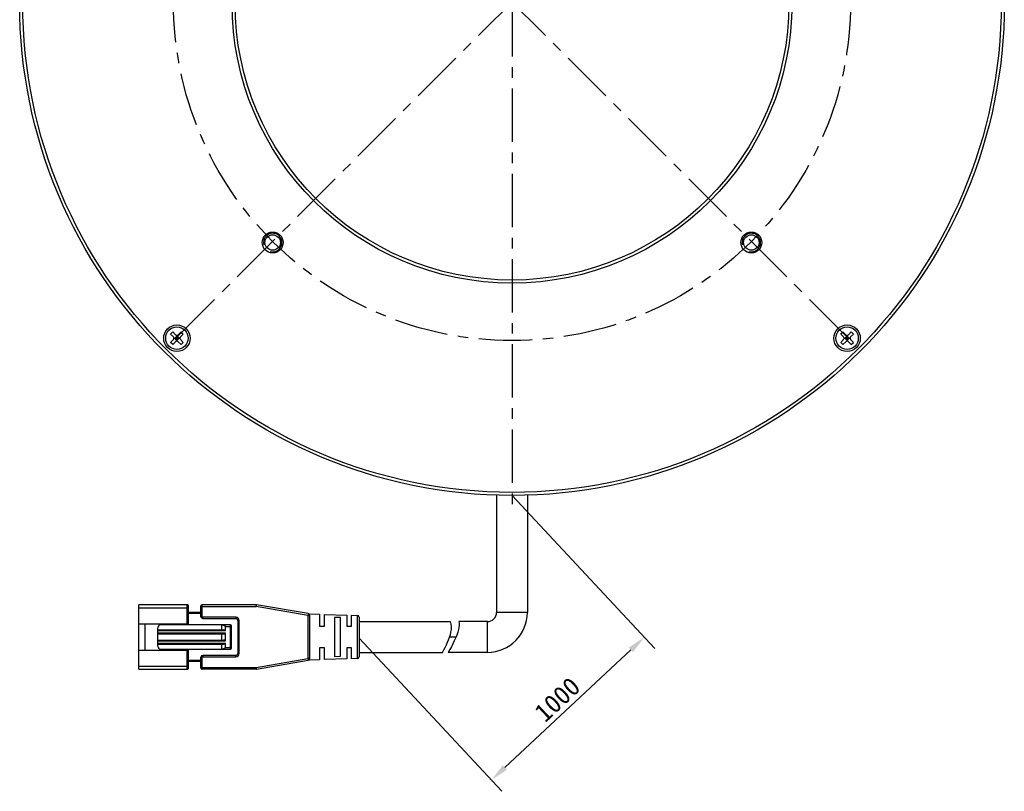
# Model space of a CAD drawing. Header units: millimetres. Extents: x 62 to 238, y 11 to 279.
# Tile 1 of 4: x 65 to 225, y 11 to 136. Entities that reach past the tile are written whole.
import ezdxf

# ---------------------------------------------------------------- set-up
doc = ezdxf.new("R2010")
doc.units = ezdxf.units.MM
doc.header["$LTSCALE"] = 23.1
doc.header["$PDMODE"] = 3
doc.header["$PDSIZE"] = 8
doc.linetypes.add('CENTER', pattern=[0.6, 0.375, -0.075, 0.075, -0.075])
doc.layers.get('0').update_dxf_attribs({"linetype": 'CONTINUOUS'})
doc.layers.get('Defpoints').update_dxf_attribs({"linetype": 'CONTINUOUS'})
for name, color, linetype in [('00_COMPONENTS', 7, 'CONTINUOUS'), ('03_ALL_AXES', 7, 'CONTINUOUS'), ('50_ALL_DETAILS', 7, 'CONTINUOUS'), ('51__DRAFT_DIMS', 7, 'CONTINUOUS')]:
    doc.layers.add(name, color=color, linetype=linetype)
doc.styles.get("Standard").update_dxf_attribs({"font": 'simfang.ttf'})
doc.dimstyles.new('DIMSTYLE_1', dxfattribs={"dimtxt": 3, "dimasz": 3, "dimexe": 2.5, "dimexo": 0.5, "dimtad": 1, "dimdec": 0, "dimdsep": 46, "dimtxsty": 'STANDARD', "dimblk": '_FILLED', "dimblk1": '_FILLED', "dimblk2": '_FILLED', "dimcen": 0.09, "dimclrt": 3, "dimazin": 2, "dimtp": 0.3, "dimtm": 0.3, "dimtfac": 1, "dimtdec": 0, "dimtofl": 0, "dimtmove": 0, "dimatfit": 1, "dimldrblk": '_FILLED', "dimfxl": 1, "dimtolj": 1, "dimarcsym": 0})
doc.dimstyles.new('DIMSTYLE_3', dxfattribs={"dimtxt": 3, "dimasz": 3, "dimexe": 2.5, "dimexo": 0.5, "dimgap": 0.75, "dimtad": 1, "dimdsep": 46, "dimtxsty": 'STANDARD', "dimblk": '_FILLED', "dimblk1": '_FILLED', "dimblk2": '_FILLED', "dimcen": 0.09, "dimclrt": 3, "dimazin": 2, "dimtp": 0.5, "dimtm": 0.5, "dimtfac": 1, "dimtofl": 0, "dimtmove": 0, "dimatfit": 3, "dimldrblk": '_FILLED', "dimfxl": 1, "dimtolj": 1, "dimarcsym": 0})

# ---------------------------------------------------------------- blocks, each defined once
blk = doc.blocks.new('_FILLED')
at = {"color": 0, "linetype": 'ByBlock'}
blk.add_solid([(0, 0), (-1, 0.167), (-1, -0.167)], dxfattribs=at)
blk = doc.blocks.new('*D1')
at = {"layer": '51__DRAFT_DIMS', "color": 4}
for p, q in [((90.43, 214.28), (76.82, 214.28)), ((93.93, 214.28), (90.43, 214.28)), ((114.26, 184.53), (93.93, 214.28))]:
    blk.add_line(p, q, dxfattribs=at)
at = {"layer": '51__DRAFT_DIMS', "color": 4, "xscale": 3, "yscale": 3, "zscale": 3, "rotation": 304.33844}
blk.add_blockref('_FILLED', (114.26, 184.53), dxfattribs=at)
blk = doc.blocks.new('*D11')
at = {"layer": '51__DRAFT_DIMS', "color": 0, "lineweight": -2}
for p, q in [((145.29, 58.92), (168.51, 34.05)), ((120.43, 35.72), (143.65, 10.84)), ((144.13, 14.72), (164.61, 33.83))]:
    blk.add_line(p, q, dxfattribs=at)
at = {"layer": 'Defpoints', "color": 0}
for p in [(144.95, 59.29), (120.09, 36.08), (166.8, 35.88)]:
    blk.add_point(p, dxfattribs=at)
at = {"layer": '51__DRAFT_DIMS', "color": 0, "linetype": 'ByBlock', "lineweight": -2, "xscale": 3, "yscale": 3, "zscale": 3}
for p, rotation in [((166.8, 35.88), 43.03004363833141), ((141.94, 12.67), 223.0300436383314)]:
    blk.add_blockref('_FILLED', p, dxfattribs=dict(at, rotation=rotation))
at = {"layer": '51__DRAFT_DIMS', "color": 3, "insert": (152.65, 25.76), "char_height": 3, "attachment_point": 5, "rotation": 43.03}
blk.add_mtext('\\A1;1000{}{{\\H0.7x;}{}}', dxfattribs=at)

msp = doc.modelspace()

# ---------------------------------------------------------------- linework, layer by layer
at = {"layer": '00_COMPONENTS', "color": 7}
for p, q in [((89.8141, 85.14646), (90.16765, 85.50002)), ((90.27372, 84.68684), (89.8141, 85.14646)), ((90.62727, 85.0404), (90.16765, 85.50002)), ((90.48585, 84.47471), (90.83941, 84.82827)), ((90.83941, 83.9969), (90.83941, 84.95253)), ((91.19296, 84.47471), (90.83941, 84.82827)), ((91.51116, 85.50002), (91.05154, 85.0404)), ((91.86471, 85.14646), (91.40509, 84.68684)), ((91.86471, 85.14646), (91.51116, 85.50002)), ((198.70854, 85.14646), (199.0621, 85.50002)), ((199.16816, 84.68684), (198.70854, 85.14646)), ((199.52172, 85.0404), (199.0621, 85.50002)), ((199.3803, 84.47471), (199.73385, 84.82827)), ((199.73385, 83.9969), (199.73385, 84.95253)), ((200.0874, 84.47471), (199.73385, 84.82827)), ((200.4056, 85.50002), (199.94598, 85.0404)), ((200.75915, 85.14646), (200.29954, 84.68684)), ((200.75915, 85.14646), (200.4056, 85.50002)), ((90.27372, 84.26258), (89.8141, 83.80296)), ((90.16765, 83.44941), (89.8141, 83.80296)), ((90.62727, 83.90903), (90.16765, 83.44941)), ((90.36159, 84.47471), (91.31722, 84.47471)), ((90.83941, 84.12116), (90.48585, 84.47471)), ((91.01618, 84.29794), (90.66263, 84.65149)), ((91.01618, 84.65149), (90.66263, 84.29794)), ((90.83941, 84.12116), (91.19296, 84.47471)), ((91.51116, 83.44941), (91.05154, 83.90903)), ((91.86471, 83.80296), (91.40509, 84.26258)), ((91.51116, 83.44941), (91.86471, 83.80296)), ((199.16816, 84.26258), (198.70854, 83.80296)), ((199.0621, 83.44941), (198.70854, 83.80296)), ((199.52172, 83.90903), (199.0621, 83.44941)), ((199.25603, 84.47471), (200.21167, 84.47471)), ((199.73385, 84.12116), (199.3803, 84.47471)), ((199.91063, 84.29794), (199.55707, 84.65149)), ((199.91063, 84.65149), (199.55707, 84.29794)), ((199.73385, 84.12116), (200.0874, 84.47471)), ((200.4056, 83.44941), (199.94598, 83.90903)), ((200.75915, 83.80296), (200.29954, 84.26258)), ((200.4056, 83.44941), (200.75915, 83.80296)), ((142.78663, 58.96414), (142.78663, 39.92194)), ((147.78663, 58.96593), (147.78663, 39.92194)), ((92.52688, 41.17194), (84.62688, 41.17194)), ((84.62688, 30.67194), (84.62688, 41.17194)), ((92.72688, 38.04694), (92.72688, 40.97194)), ((94.72688, 39.22194), (94.72688, 40.97194)), ((103.70121, 41.17194), (94.92688, 41.17194)), ((112.17785, 39.71487), (103.7522, 41.16757)), ((94.72688, 39.92194), (92.72688, 39.92194)), ((95.02688, 38.92194), (100.42688, 38.92194)), ((100.72688, 38.62194), (100.72688, 33.22194)), ((112.28122, 39.67649), (114.02689, 39.62193)), ((112.42688, 32.42463), (112.42688, 39.41924)), ((114.02688, 39.62193), (114.02688, 37.67206)), ((114.82688, 39.59694), (118.42689, 39.48443)), ((114.82688, 37.67194), (114.82688, 39.59694)), ((116.42688, 39.09639), (116.42688, 32.74748)), ((117.42689, 39.06066), (116.42689, 39.09639)), ((117.42688, 32.78306), (117.42688, 39.06066)), ((118.42688, 39.48443), (118.42688, 37.67207)), ((119.22649, 39.45945), (120.13625, 39.43102)), ((119.22649, 37.67194), (119.22649, 39.45945)), ((120.42688, 39.13129), (120.42688, 32.71258)), ((120.42688, 38.42194), (135.31807, 38.42194)), ((141.28663, 38.42194), (136.65213, 38.42194)), ((84.62688, 38.04694), (92.72688, 38.04694)), ((85.62688, 38.04694), (85.62688, 33.79694)), ((87.72688, 34.42194), (87.72688, 37.42194)), ((87.72688, 37.07194), (98.42688, 37.07194)), ((99.52688, 37.92194), (88.22688, 37.92194)), ((91.62688, 37.92194), (91.62688, 38.04694)), ((98.12688, 37.92194), (98.12688, 37.90478)), ((98.12688, 37.07194), (98.12688, 37.90478)), ((98.72688, 36.97194), (98.72688, 37.62194)), ((99.72688, 34.12194), (99.72688, 37.72194)), ((114.02689, 37.67194), (114.82689, 37.67194)), ((118.42689, 37.67194), (119.2265, 37.67194)), ((87.72688, 36.42194), (98.42688, 36.42194)), ((87.72688, 35.42194), (98.42688, 35.42194)), ((98.12688, 35.42194), (98.12688, 36.42194)), ((98.72688, 35.32194), (98.72688, 36.52194)), ((84.62688, 33.79694), (92.72688, 33.79694)), ((87.72688, 34.77194), (98.42688, 34.77194)), ((88.22688, 33.92194), (99.52688, 33.92194)), ((91.62688, 33.79694), (91.62688, 33.92194)), ((92.72688, 30.87194), (92.72688, 33.79694)), ((98.12688, 33.92194), (98.12688, 34.77194)), ((98.72688, 34.22194), (98.72688, 34.87194)), ((114.02688, 34.17194), (114.02688, 32.22194)), ((114.82689, 34.17194), (114.02689, 34.17194)), ((114.82688, 32.24694), (114.82688, 34.17181)), ((118.42688, 34.17193), (118.42688, 32.35944)), ((119.2265, 34.17194), (118.42689, 34.17194)), ((119.22649, 32.38442), (119.22649, 34.1718)), ((94.72688, 30.87194), (94.72688, 32.62194)), ((100.42688, 32.92194), (95.02688, 32.92194)), ((103.75218, 30.6763), (112.17786, 32.129)), ((114.02688, 32.22194), (112.28125, 32.16738)), ((118.42688, 32.35944), (114.82689, 32.24694)), ((116.42689, 32.74748), (117.42689, 32.78306)), ((120.13625, 32.41285), (119.2265, 32.38442)), ((120.42688, 33.42194), (133.99742, 33.42194)), ((141.28663, 33.42194), (134.9405, 33.42194)), ((84.62688, 30.67194), (92.52688, 30.67194)), ((94.72688, 31.92194), (92.72688, 31.92194)), ((103.70119, 30.67194), (94.92688, 30.67194))]:
    msp.add_line(p, q, dxfattribs=at)
at = {"layer": '00_COMPONENTS', "color": 4}
for p, q in [((84.62688, 40.67194), (92.72688, 40.67194)), ((92.52688, 38.04694), (92.52688, 41.17194)), ((94.72688, 40.87194), (103.70121, 40.87194)), ((94.92688, 39.22194), (94.92688, 41.17194)), ((103.70121, 41.17194), (103.70121, 40.87194)), ((103.70121, 40.87194), (103.7522, 41.16757)), ((112.12688, 39.41923), (103.70121, 40.87194)), ((94.72688, 39.72194), (92.72688, 39.72194)), ((94.72688, 39.22194), (94.92688, 39.22194)), ((100.42688, 39.12194), (95.02688, 39.12194)), ((95.02688, 39.12194), (95.02688, 38.92194)), ((100.42688, 39.12194), (100.42688, 38.92194)), ((100.92688, 38.62194), (100.72688, 38.62194)), ((100.92688, 33.22194), (100.92688, 38.62194)), ((112.17785, 39.71487), (112.12688, 39.41923)), ((112.12688, 39.41923), (112.42688, 39.41924)), ((112.12688, 39.41923), (112.12688, 32.42464)), ((120.13625, 39.43102), (120.13625, 32.41285)), ((141.28663, 33.42194), (141.28663, 38.42194)), ((147.78663, 39.92194), (142.78663, 39.92194)), ((87.72688, 36.97194), (98.72688, 36.97194)), ((98.72688, 37.62194), (99.72688, 37.62194)), ((99.52688, 33.92194), (99.52688, 37.92194)), ((98.72688, 36.52194), (87.72688, 36.52194)), ((87.72688, 35.32194), (98.72688, 35.32194)), ((135.15745, 35.92194), (136.20152, 35.92194)), ((98.72688, 34.87194), (87.72688, 34.87194)), ((92.52688, 30.67194), (92.52688, 33.79694)), ((98.72688, 34.22194), (99.72688, 34.22194)), ((94.72688, 32.12194), (92.72688, 32.12194)), ((94.92688, 32.62194), (94.72688, 32.62194)), ((94.92688, 30.67194), (94.92688, 32.62194)), ((95.02688, 32.92194), (95.02688, 32.72194)), ((95.02688, 32.72194), (100.42688, 32.72194)), ((100.42688, 32.72194), (100.42688, 32.92194)), ((100.92688, 33.22194), (100.72688, 33.22194)), ((103.70121, 30.97194), (112.12688, 32.42464)), ((112.42688, 32.42464), (112.12688, 32.42464)), ((112.12688, 32.42464), (112.17786, 32.129)), ((84.62688, 31.17194), (92.72688, 31.17194)), ((94.72688, 30.97194), (103.70121, 30.97194)), ((103.7012, 30.82185), (103.70119, 30.67194)), ((103.70121, 30.97194), (103.7012, 30.82185)), ((103.75218, 30.6763), (103.70121, 30.97194))]:
    msp.add_line(p, q, dxfattribs=at)
at = {"layer": '00_COMPONENTS', "color": 7}
for centre, radius in [((145.28663, 138.92194), 80), ((145.28663, 138.92194), 79.5), ((145.28663, 138.92194), 45.5), ((145.28663, 138.92194), 45), ((106.39575, 100.03106), 1.7), ((106.39575, 100.03106), 1.25), ((184.1775, 100.03106), 1.7), ((184.1775, 100.03106), 1.25), ((90.83941, 84.47471), 2.15), ((199.73385, 84.47471), 2.15), ((90.83941, 84.47471), 1.825), ((199.73385, 84.47471), 1.825)]:
    msp.add_circle(centre, radius, dxfattribs=at)
at = {"layer": '00_COMPONENTS', "color": 4}
for centre, radius, start, end in [((106.39575, 100.03106), 1.5, 255, 195), ((184.1775, 100.03106), 1.5, 255, 195), ((95.02688, 39.22194), 0.1, 180, 270), ((100.42688, 38.62194), 0.49999, 0, 89.9999997), ((95.02688, 32.62194), 0.1, 90, 180), ((100.42688, 33.22194), 0.49999, 270, 359.9999997)]:
    msp.add_arc(centre, radius, start, end, dxfattribs=at)
at = {"layer": '00_COMPONENTS', "color": 7}
for centre, radius, start, end in [((90.83941, 85.25253), 0.3, 225, 315), ((199.73385, 85.25253), 0.3, 225, 315), ((90.06159, 84.47471), 0.3, 315, 45), ((90.83941, 83.6969), 0.3, 45, 135), ((91.61722, 84.47471), 0.3, 135, 225), ((198.95603, 84.47471), 0.3, 315, 45), ((199.73385, 83.6969), 0.3, 45, 135), ((200.51167, 84.47471), 0.3, 135, 225), ((92.52688, 40.97194), 0.2, 359.9998736, 89.9999992), ((94.92688, 40.97194), 0.2, 90, 179.9999991), ((103.70121, 40.87194), 0.3, 80.2090251, 90.0001031), ((95.02688, 39.22194), 0.3, 180.0000011, 269.9999993), ((100.42688, 38.62194), 0.3, 0.0000008, 89.9999999), ((112.12688, 39.41923), 0.3, 0.0062155, 80.2176628), ((120.12688, 39.13116), 0.3, 0.0527126, 88.2099508), ((141.28663, 39.92194), 6.5, 270, 360), ((141.28663, 39.92194), 1.5, 270, 360), ((88.22688, 37.42194), 0.5, 90, 180), ((97.86659, 35.69266), 2.22738, 81.7052966, 83.2889845), ((99.52688, 37.72194), 0.2, 0, 89.9999992), ((88.22688, 34.42194), 0.5, 180, 269.9999997), ((99.52688, 34.12194), 0.2, 270.0000001, 359.9999997), ((95.02688, 32.62194), 0.3, 90.000001, 179.9999991), ((100.42688, 33.22194), 0.3, 270.0000008, 359.9999999), ((112.12688, 32.42464), 0.3, 279.7867878, 359.999999), ((120.12688, 32.71271), 0.3, 271.7900492, 359.9472874), ((92.52688, 30.87194), 0.2, 270.0000001, 0.0001264), ((94.92688, 30.87194), 0.2, 180.0000001, 270), ((103.70121, 30.97194), 0.3, 269.9914321, 279.7825102)]:
    msp.add_arc(centre, radius, start, end, dxfattribs=at)
for centre, start_param, end_param in [((98.42688, 36.97194), 0.000000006, 1.570796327), ((98.42688, 36.52194), -1.570796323, 0), ((98.42688, 35.32194), 0, 1.570796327), ((98.42688, 34.87194), -1.570796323, 0)]:
    msp.add_ellipse(centre, major_axis=(0.3, 0), ratio=0.333333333, start_param=start_param, end_param=end_param, dxfattribs=at)
for points, knots in [([(133.99742, 33.42194), (134.57119, 34.493), (135.47342, 36.22481), (135.4852, 37.86918), (135.31807, 38.42194)], [0, 0, 0, 0, 0.648671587, 1, 1, 1, 1]), ([(136.65213, 38.42194), (136.71762, 38.01363), (136.6097, 36.3937), (135.57722, 34.6121), (134.9405, 33.42194)], [0, 0, 0, 0, 0.265043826, 1, 1, 1, 1]), ([(98.18792, 37.89674), (98.2401, 37.88912), (98.34405, 37.87004), (98.47147, 37.83386), (98.56954, 37.79311), (98.63952, 37.75402), (98.69174, 37.70997), (98.72085, 37.66338), (98.72688, 37.63572), (98.72688, 37.62194)], [0, 0, 0, 0, 0.247503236, 0.495508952, 0.619999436, 0.745055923, 0.871163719, 0.93528426, 1, 1, 1, 1]), ([(98.72688, 34.22194), (98.72688, 34.20683), (98.71956, 34.17654), (98.69396, 34.13905), (98.66152, 34.10835), (98.61356, 34.0743), (98.54838, 34.04082), (98.43964, 33.99949), (98.29884, 33.9637), (98.18433, 33.94586), (98.12688, 33.93909)], [0, 0, 0, 0, 0.064660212, 0.128693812, 0.192057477, 0.25497255, 0.379941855, 0.504393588, 0.752416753, 1, 1, 1, 1])]:
    msp.add_open_spline(points, degree=3, knots=knots, dxfattribs=at)
at = {"layer": '03_ALL_AXES', "color": 1, "linetype": 'CENTER'}
msp.add_line((145.28663, 138.92194), (145.28663, 55.92194), dxfattribs=at)
at = {"layer": '50_ALL_DETAILS', "color": 1, "linetype": 'CENTER'}
for p, q in [((199.73577, 84.65943), (90.84133, 193.55387)), ((90.84133, 84.65943), (199.73577, 193.55387))]:
    msp.add_line(p, q, dxfattribs=at)
msp.add_circle((145.28855, 139.10665), 55.0142, dxfattribs=at)

# ---------------------------------------------------------------- dimensions: what is measured, and where the dimension line sits
at = {"layer": '51__DRAFT_DIMS', "color": 4}
dim = msp.add_diameter_dim_2p(p1=(114.25613, 184.53298), p2=(176.32097, 93.68032), text='%%c<>', dimstyle='DIMSTYLE_1', override={"dimtih": 1, "dimtoh": 1, "dimpost": '<>'}, dxfattribs=at)
dim.commit()
dim.dimension.update_dxf_attribs({"geometry": '*D1', "text_midpoint": (78.32338, 215.03303), "dimtype": 163})
dim = msp.add_linear_dim(base=(166.8003, 35.87558), p1=(120.08569, 36.08096), p2=(144.94544, 59.28743), angle=43.0300436, text='1000{}{{\\H0.7x;}{}}', dimstyle='DIMSTYLE_3', override={"dimdec": 4, "dimtxsty": 'STANDARD'}, dxfattribs=at)
dim.commit()
dim.dimension.update_dxf_attribs({"geometry": '*D11', "text_midpoint": (154.19288, 24.10661), "dimtype": 161})

doc.saveas('drawing.dxf')
